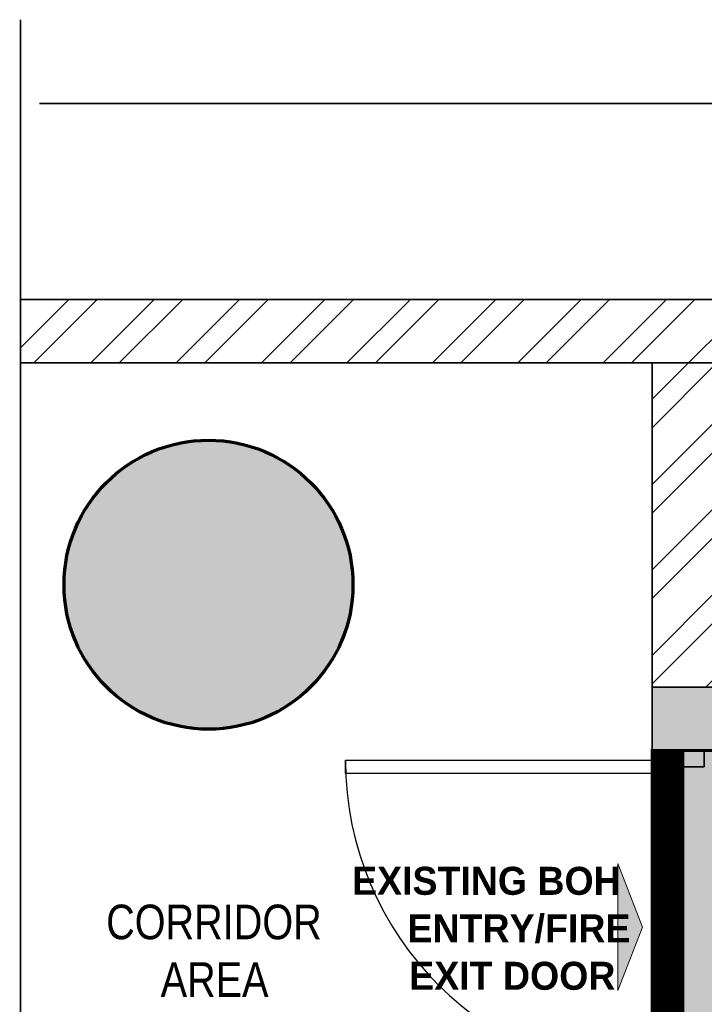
# Model space of a CAD drawing. Header units: millimetres. Extents: x -115221 to 194496, y -122556 to 375476.
# Tile 147 of 169: x 99693 to 101853, y 60778 to 63885. Entities that reach past the tile are written whole.
import ezdxf

# ---------------------------------------------------------------- set-up
doc = ezdxf.new("R2010")
doc.units = ezdxf.units.MM
doc.layers.add('BUND WALL', color=30, linetype='Continuous', lineweight=0)
doc.layers.add('FLOORING LAYER', color=22, linetype='Continuous', lineweight=13)
doc.layers.add('FUR R0', color=8, linetype='Continuous')
doc.layers.add('WWDS FURNITURE LAYOUT', color=8, linetype='Continuous')
doc.styles.add('Arial Narrow', font='ARIALN.TTF', dxfattribs={"height": 200})
doc.styles.add('har', font='GOTHICB.TTF')
pattern_1 = [(225, (1670971.060043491, 2824817.446781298), (134.7038418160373, -134.7038418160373), []), (225, (1670881.257443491, 2824817.446781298), (134.7038418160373, -134.7038418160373), [])]

# ---------------------------------------------------------------- blocks, each defined once
blk = doc.blocks.new('NIA_Break Line w Scale - 1-100-21789561-F_B-14 PLAN')
at = {"layer": 'FUR R0'}
for p, q in [((9281.244049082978, 266.6666666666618), (5155.521041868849, 266.6666666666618)), ((5155.521041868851, 266.6666666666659), (9281.244049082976, 266.6666666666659))]:
    blk.add_line(p, q, dxfattribs=at)
blk = doc.blocks.new('NIA_Break Line w Scale - 1-100-21829179-F_B-13 PLAN')
at = {"layer": 'FUR R0'}
for p, q in [((6839.796529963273, 266.6666666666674), (484.5116204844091, 266.6666666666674)), ((484.5116204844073, 266.6666666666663), (6839.796529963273, 266.6666666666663))]:
    blk.add_line(p, q, dxfattribs=at)
blk = doc.blocks.new('NIA-AR-DOOR-HOLLOW_METAL_SINGLE - NIA-AR-DOOR-D3a_1000Wx2100H-14814862-F_B-14 PLAN')
at = {"layer": 'FUR R0'}
for p, q in [((-500.0000000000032, 24.99999999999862), (-500.0000000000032, -100.0000000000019)), ((-450.0000000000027, 24.99999999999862), (-500.0000000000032, 24.99999999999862)), ((-500.0000000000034, 24.99999999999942), (-450.0000000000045, 24.99999999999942)), ((-500.0000000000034, -99.99999999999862), (-500.0000000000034, 24.99999999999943)), ((-499.9999999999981, -100.0000000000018), (-499.9999999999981, 24.99999999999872)), ((-499.9999999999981, 24.99999999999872), (-449.9999999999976, 24.99999999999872)), ((-450.0000000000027, -59.99999999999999), (-450.0000000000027, 24.99999999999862)), ((-450.0000000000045, 24.99999999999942), (-450.0000000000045, -59.99999999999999)), ((-449.9999999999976, 24.99999999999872), (-449.9999999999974, -59.99999999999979)), ((449.9999999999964, 25.00000000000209), (499.9999999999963, 25.00000000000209)), ((449.9999999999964, -59.99999999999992), (449.9999999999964, 25.00000000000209)), ((499.9999999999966, 25.00000000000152), (449.9999999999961, 25.0000000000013)), ((449.9999999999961, 25.0000000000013), (449.9999999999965, -59.99999999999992)), ((449.9999999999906, -59.99999999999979), (449.9999999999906, 24.99999999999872)), ((449.9999999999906, 24.99999999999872), (499.9999999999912, 24.99999999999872)), ((499.9999999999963, 25.00000000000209), (499.9999999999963, -99.99999999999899)), ((499.9999999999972, -99.99999999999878), (499.9999999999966, 25.00000000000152)), ((499.9999999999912, 24.99999999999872), (499.9999999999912, -100.0000000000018)), ((-470.0000000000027, -100.0000000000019), (-470.0000000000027, -59.99999999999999)), ((-470.0000000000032, -59.99999999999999), (-450.0000000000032, -59.99999999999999)), ((-450.0000000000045, -59.99999999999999), (-470.0000000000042, -59.99999999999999)), ((-470.0000000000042, -59.99999999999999), (-470.0000000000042, -99.99999999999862)), ((-470.0000000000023, -59.99999999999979), (-470.0000000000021, -100.0000000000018)), ((-449.9999999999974, -59.99999999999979), (-470.0000000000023, -59.99999999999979)), ((469.9999999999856, -59.99999999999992), (449.9999999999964, -59.99999999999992)), ((449.999999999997, -59.99999999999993), (469.9999999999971, -59.99999999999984)), ((469.9999999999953, -59.99999999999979), (449.9999999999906, -59.99999999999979)), ((469.9999999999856, -99.99999999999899), (469.9999999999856, -59.99999999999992)), ((469.9999999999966, -59.99999999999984), (469.9999999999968, -99.9999999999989)), ((469.9999999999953, -100.0000000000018), (469.9999999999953, -59.99999999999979)), ((-500.0000000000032, -100.0000000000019), (-470.0000000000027, -100.0000000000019)), ((-470.0000000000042, -99.99999999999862), (-500.0000000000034, -99.99999999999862)), ((-470.0000000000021, -100.0000000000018), (-499.9999999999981, -100.0000000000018)), ((-470.0000000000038, -1070.000000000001), (-470.0000000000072, -100.0000000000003)), ((-470.0000000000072, -100.0000000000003), (-430.0000000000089, -100.0000000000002)), ((-430.0000000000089, -100.0000000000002), (-430.0000000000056, -1070)), ((499.9999999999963, -99.99999999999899), (469.9999999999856, -99.99999999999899)), ((469.9999999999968, -99.9999999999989), (499.9999999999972, -99.99999999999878)), ((499.9999999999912, -100.0000000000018), (469.9999999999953, -100.0000000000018)), ((-430.0000000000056, -1070), (-470.0000000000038, -1070.000000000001))]:
    blk.add_line(p, q, dxfattribs=at)
blk.add_arc((-470.0000000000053, -100.0000000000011), 969.9999999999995, 269.9999999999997, 359.9999999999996, dxfattribs=at)
blk = doc.blocks.new('FUR R0')
at = {"layer": 'WWDS FURNITURE LAYOUT'}
h = blk.add_hatch(dxfattribs=at)
h.set_pattern_fill('ANSI32', color=8, scale=20, angle=180)
h.set_pattern_definition(pattern_1)
h.paths.add_polyline_path([(-9493.314934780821, 2849.789041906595), (-4052.478246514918, 2849.789041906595), (-4052.478246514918, 3049.789041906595), (-9493.314934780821, 3049.789041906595)])
h = blk.add_hatch(dxfattribs=at)
h.set_pattern_fill('ANSI32', color=8, scale=20, angle=180)
h.set_pattern_definition(pattern_1)
h.paths.add_polyline_path([(-7299.981601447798, 1826.859528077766), (-7499.981601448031, 1826.859528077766), (-7499.981601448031, 2849.78904190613), (-7299.981601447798, 2849.78904190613)])
h = blk.add_hatch(color=8, dxfattribs=at)
h.dxf.hatch_style = 1
edge = h.paths.add_edge_path()
edge.add_arc((-8899.99999999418, 2149.924421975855), 455.9253284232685, 0, 360)
h = blk.add_hatch(color=8, dxfattribs=at)
h.dxf.hatch_style = 1
h.paths.add_polyline_path([(-7299.981601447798, 1826.859528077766), (-7499.981601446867, 1826.859528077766), (-7499.981601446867, 1626.859528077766), (-7299.981601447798, 1626.859528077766)])
at = {"layer": 'WWDS FURNITURE LAYOUT', "linetype": 'Continuous', "lineweight": 0, "ltscale": 8}
h = blk.add_hatch(color=8, dxfattribs=at)
h.dxf.hatch_style = 1
h.paths.add_polyline_path([(-7530.015315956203, 1069.740207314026), (-7607.851186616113, 869.5312360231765), (-7607.851186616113, 1269.949178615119)])
at = {"layer": 'WWDS FURNITURE LAYOUT', "color": 8, "const_width": 5}
for points in [[(-9493.314934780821, 2849.789041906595), (-4052.478246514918, 2849.789041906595), (-4052.478246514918, 3049.789041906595), (-9493.314934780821, 3049.789041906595)], [(-7299.981601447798, 1826.859528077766), (-7499.981601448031, 1826.859528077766), (-7499.981601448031, 2849.78904190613), (-7299.981601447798, 2849.78904190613)]]:
    blk.add_lwpolyline(points, close=True, dxfattribs=at)
at = {"layer": 'WWDS FURNITURE LAYOUT', "color": 8, "lineweight": 70, "const_width": 5}
blk.add_lwpolyline([(-7299.981601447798, 1826.859528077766), (-7499.981601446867, 1826.859528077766), (-7499.981601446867, 1626.859528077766), (-7299.981601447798, 1626.859528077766)], close=True, dxfattribs=at)
at = {"layer": 'WWDS FURNITURE LAYOUT', "color": 8, "linetype": 'Continuous', "lineweight": 0, "ltscale": 8}
blk.add_lwpolyline([(-7530.015315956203, 1069.74020730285), (-7607.851186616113, 869.5312360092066), (-7607.851186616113, 1269.949178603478)], close=True, dxfattribs=at)
at = {"layer": 'WWDS FURNITURE LAYOUT', "color": 8, "lineweight": 70}
blk.add_circle((-8899.99999999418, 2149.924421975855), 455.9253284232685, dxfattribs=at)
at = {"layer": 'WWDS FURNITURE LAYOUT', "color": 8}
for name, p, rotation in [('NIA_Break Line w Scale - 1-100-21829179-F_B-13 PLAN', (-9759.981601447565, 4417.322699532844), 270), ('NIA_Break Line w Scale - 1-100-21789561-F_B-14 PLAN', (-152.4556552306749, 3934.712257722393), 180)]:
    blk.add_blockref(name, p, dxfattribs=dict(at, rotation=rotation))
at = {"layer": 'WWDS FURNITURE LAYOUT', "color": 8, "lineweight": 15, "xscale": 1.034000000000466, "yscale": 1.034000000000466, "zscale": 1.034000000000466, "rotation": 270}
blk.add_blockref('NIA-AR-DOOR-HOLLOW_METAL_SINGLE - NIA-AR-DOOR-D3a_1000Wx2100H-14814862-F_B-14 PLAN', (-7361.206601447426, 1109.859528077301), dxfattribs=at)
at = {"layer": 'WWDS FURNITURE LAYOUT', "color": 8, "style": 'har'}
for s, p in [('EXISTING BOH', (-8446.956132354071, 1171.440389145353)), ('ENTRY/FIRE', (-8271.749405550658, 1021.463967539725)), ('EXIT DOOR', (-8266.478694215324, 871.8120565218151))]:
    blk.add_text(s, height=88.45574779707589, rotation=359.9919603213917, dxfattribs=at).set_placement(p)
at = {"layer": 'WWDS FURNITURE LAYOUT', "color": 8, "style": 'Arial Narrow'}
for s, p in [('CORRIDOR', (-9222.945413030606, 1031.301304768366)), ('AREA', (-9050.935301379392, 849.4414867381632))]:
    blk.add_text(s, height=109.1158908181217, dxfattribs=at).set_placement(p)

msp = doc.modelspace()

# ---------------------------------------------------------------- hatches: boundary and pattern name
at = {"transparency": 33554483}
h = msp.add_hatch(color=3, dxfattribs=at)
h.dxf.hatch_style = 1
h.paths.add_polyline_path([(100488.45799769, 54051.68932976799), (102413.4394675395, 54051.75701979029), (102413.4394675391, 53901.7231747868), (105778.4394675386, 53901.65548475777), (105778.4394675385, 54051.68502385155), (106200.5574105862, 54051.68932977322), (109238.4647075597, 56600.79622221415), (109238.4647076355, 56646.74073317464), (107394.9882545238, 56646.60535302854), (107394.9732220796, 59893.04469518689), (107508.7243636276, 59893.04469518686), (107508.7243636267, 56760.38865854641), (109238.4646953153, 56760.38863733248), (109238.4647243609, 59202.07620640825), (108483.7420386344, 59202.07621601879), (108483.7420386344, 62701.86524592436), (106153.2647299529, 62701.86524592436), (106153.2641289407, 61009.79368257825), (103963.5013825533, 61008.38942146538), (103963.5013825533, 60904.90587503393), (103849.7201397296, 60904.90591254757), (103849.6347594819, 62701.95367303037), (101988.4579976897, 62701.95367303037), (101988.4579976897, 61578.935732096), (101688.4579976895, 61578.935732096), (101688.4579976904, 60544.93573209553), (101988.4579976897, 60544.93573209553), (101988.4579976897, 60037.7171240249), (102334.5125990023, 60037.71712402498), (102334.5125990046, 59032.64265568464), (103987.8565003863, 59032.64265568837), (103987.8571383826, 59705.72617720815), (104101.6383811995, 59705.72695016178), (104101.6429536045, 59032.65433430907), (105135.8266963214, 59032.66135986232), (105135.8274261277, 58918.88011704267), (102220.7307639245, 58918.89844406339), (102220.7307639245, 59923.93573209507), (100488.45799769, 59923.93573209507), (100488.457997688, 56237.38868285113), (101411.8565194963, 56237.52406289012), (101411.8565194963, 56123.74282006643), (100488.45799769, 56123.60744002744)])
h.paths.add_polyline_path([(101409.8565194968, 56016.16144126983), (101409.8565194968, 55902.38019844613), (101875.0752766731, 55902.38019844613), (101875.0752766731, 55643.38019844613), (101988.8565194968, 55643.38019844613), (101988.8565194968, 56016.16144126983)], flags=16)

# ---------------------------------------------------------------- linework, layer by layer
at = {"layer": 'BUND WALL', "linetype": 'ByBlock', "const_width": 100}
msp.add_lwpolyline([(101740.0627076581, 61578.935732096), (101740.0627076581, 60544.9357320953)], dxfattribs=at)
at = {"layer": 'FLOORING LAYER', "color": 1, "linetype": 'Continuous', "lineweight": 0, "const_width": 10}
msp.add_lwpolyline([(106153.2641289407, 61009.79368257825), (103963.5013825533, 61008.38942146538), (103963.5013825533, 60904.90587503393), (103849.7201397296, 60904.90591254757), (103849.6347594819, 62701.95367303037), (101988.4579976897, 62701.95367303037), (101988.4579976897, 61578.935732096), (101688.4579976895, 61578.935732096), (101688.4579976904, 60544.93573209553)], dxfattribs=at)

# ---------------------------------------------------------------- block references
at = {"layer": 'WWDS FURNITURE LAYOUT'}
msp.add_blockref('FUR R0', (109188.4395991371, 59952.21158405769), dxfattribs=at)

doc.saveas('drawing.dxf')
